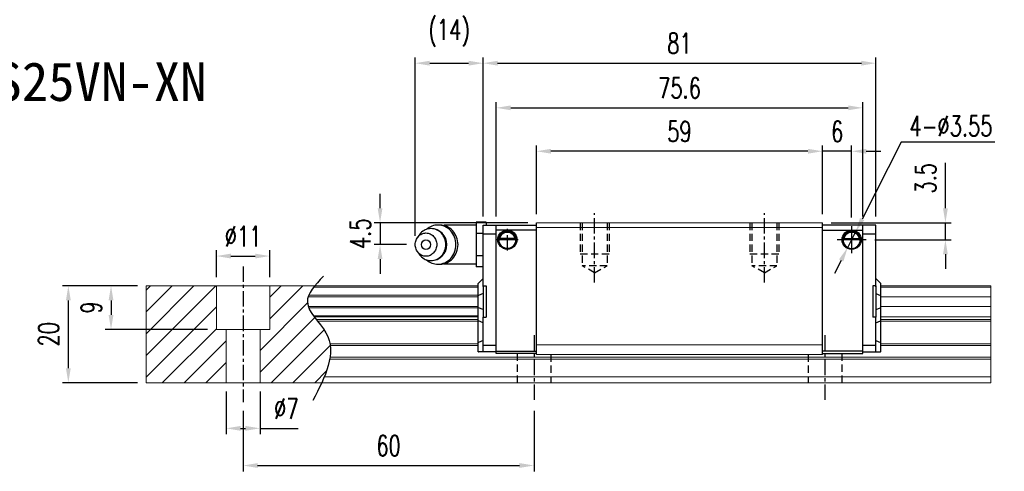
# Model space of a CAD drawing. Header units: millimetres. Extents: x 339 to 658, y 334 to 589.
# Tile 3 of 3: x 455 to 658, y 334 to 427. Entities that reach past the tile are written whole.
import ezdxf
from ezdxf.enums import TextEntityAlignment as Align

# ---------------------------------------------------------------- set-up
doc = ezdxf.new("R2010")
doc.units = ezdxf.units.MM
doc.header["$PDSIZE"] = -1
doc.linetypes.add('CENTER', pattern=[10.16, 6.35, -1.27, 1.27, -1.27])
doc.linetypes.add('DASHED', pattern=[0.75, 0.5, -0.25])
for name, color, linetype in [('2', 7, 'Continuous'), ('CHA', 7, 'Continuous'), ('CL', 1, 'CENTER'), ('DIM', 4, 'Continuous'), ('HID', 2, 'DASHED'), ('OUT', 3, 'Continuous')]:
    doc.layers.add(name, color=color, linetype=linetype)
doc.styles.add('DIM-7', font='SIMPLEX.shx', dxfattribs={"width": 0.7, "bigfont": 'chineset.shx'})
doc.styles.add('T', font='kaiu.ttf')
doc.dimstyles.new('CNS', dxfattribs={"dimtxt": 3.5, "dimasz": 2.5, "dimexe": 1, "dimexo": 1.5, "dimgap": 0.09, "dimtad": 0, "dimdsep": 46, "dimtxsty": 'DIM-7', "dimcen": 0.09, "dimclrd": 1, "dimclre": 1, "dimclrt": 4, "dimadec": 0, "dimazin": 0, "dimtfac": 1, "dimtix": 1, "dimtmove": 2, "dimatfit": 3, "dimfxl": 1, "dimtvp": 0.971429, "dimtolj": 1, "dimarcsym": 0})
doc.dimstyles.new('CNSx1 (指線專用)', dxfattribs={"dimscale": 0.8, "dimtxt": 3.5, "dimasz": 2.5, "dimexe": 1, "dimexo": 1.5, "dimgap": 1, "dimtad": 1, "dimtih": 1, "dimtoh": 1, "dimdsep": 46, "dimtxsty": 'DIM-7', "dimcen": 0.09, "dimclrd": 256, "dimclre": 256, "dimclrt": 4, "dimadec": 0, "dimazin": 0, "dimtfac": 1, "dimtix": 1, "dimtmove": 1, "dimatfit": 3, "dimfxl": 1, "dimtvp": 0.971429, "dimtolj": 1, "dimarcsym": 0})

# ---------------------------------------------------------------- blocks, each defined once
blk = doc.blocks.new('*D5')
at = {"layer": 'DEFPOINTS', "color": 0}
for p in [(465.43, 372.54), (481.46, 372.54), (481.46, 352.54)]:
    blk.add_point(p, dxfattribs=at)
at = {"layer": 'DIM', "color": 7, "lineweight": -2}
for p, q in [((479.66, 372.54), (464.23, 372.54)), ((465.43, 355.54), (465.43, 369.54)), ((479.66, 352.54), (464.23, 352.54))]:
    blk.add_line(p, q, dxfattribs=at)
at = {"layer": 'DIM', "color": 7}
for points in [[(464.93, 369.54), (465.93, 369.54), (465.43, 372.54)], [(464.93, 355.54), (465.93, 355.54), (465.43, 352.54)]]:
    blk.add_solid(points, dxfattribs=at)
at = {"layer": 'DIM', "color": 7, "insert": (461.35, 362.54), "char_height": 4.2, "attachment_point": 5, "rotation": 90, "style": 'DIM-7'}
blk.add_mtext('\\A1;20', dxfattribs=at)
blk = doc.blocks.new('*D6')
at = {"layer": 'DEFPOINTS', "color": 0}
for p in [(506.96, 378.68), (495.96, 372.54), (506.96, 372.54)]:
    blk.add_point(p, dxfattribs=at)
at = {"layer": 'DIM', "color": 7, "lineweight": -2}
for p, q in [((495.96, 374.34), (495.96, 379.88)), ((506.96, 374.34), (506.96, 379.88)), ((498.96, 378.68), (503.96, 378.68))]:
    blk.add_line(p, q, dxfattribs=at)
at = {"layer": 'DIM', "color": 7}
for points in [[(498.96, 379.18), (498.96, 378.18), (495.96, 378.68)], [(503.96, 379.18), (503.96, 378.18), (506.96, 378.68)]]:
    blk.add_solid(points, dxfattribs=at)
at = {"layer": 'DIM', "color": 7, "insert": (501.46, 382.76), "char_height": 4.2, "attachment_point": 5, "style": 'DIM-7'}
blk.add_mtext('\\A1;%%C11', dxfattribs=at)
blk = doc.blocks.new('*D7')
at = {"layer": 'DEFPOINTS', "color": 0}
for p in [(497.96, 352.54), (504.96, 352.54), (504.96, 343.13)]:
    blk.add_point(p, dxfattribs=at)
at = {"layer": 'DIM', "color": 7, "lineweight": -2}
for p, q in [((497.96, 350.74), (497.96, 341.93)), ((504.96, 350.74), (504.96, 341.93)), ((500.96, 343.13), (501.96, 343.13)), ((504.96, 343.13), (512.8, 343.13))]:
    blk.add_line(p, q, dxfattribs=at)
at = {"layer": 'DIM', "color": 7}
for points in [[(500.96, 343.63), (500.96, 342.63), (497.96, 343.13)], [(501.96, 343.63), (501.96, 342.63), (504.96, 343.13)]]:
    blk.add_solid(points, dxfattribs=at)
at = {"layer": 'DIM', "color": 7, "insert": (510.38, 347.21), "char_height": 4.2, "attachment_point": 5, "style": 'DIM-7'}
blk.add_mtext('\\A1;%%C7', dxfattribs=at)
blk = doc.blocks.new('*D9')
at = {"layer": 'DEFPOINTS', "color": 0}
for p in [(501.46, 348.54), (561.46, 348.54), (561.46, 335.46)]:
    blk.add_point(p, dxfattribs=at)
at = {"layer": 'DIM', "color": 7, "lineweight": -2}
for p, q in [((501.46, 346.74), (501.46, 334.26)), ((561.46, 346.74), (561.46, 334.26)), ((504.46, 335.46), (558.46, 335.46))]:
    blk.add_line(p, q, dxfattribs=at)
at = {"layer": 'DIM', "color": 7}
for points in [[(504.46, 335.96), (504.46, 334.96), (501.46, 335.46)], [(558.46, 335.96), (558.46, 334.96), (561.46, 335.46)]]:
    blk.add_solid(points, dxfattribs=at)
at = {"layer": 'DIM', "color": 7, "insert": (531.46, 339.54), "char_height": 4.2, "attachment_point": 5, "style": 'DIM-7'}
blk.add_mtext('\\A1;60', dxfattribs=at)
blk = doc.blocks.new('*D11')
at = {"layer": 'DEFPOINTS', "color": 0}
for p in [(561.96, 400.3), (561.96, 385.54), (620.96, 385.54)]:
    blk.add_point(p, dxfattribs=at)
at = {"layer": 'DIM', "color": 7, "lineweight": -2}
for p, q in [((561.96, 387.34), (561.96, 401.5)), ((617.96, 400.3), (564.96, 400.3)), ((620.96, 387.34), (620.96, 401.5))]:
    blk.add_line(p, q, dxfattribs=at)
at = {"layer": 'DIM', "color": 7}
for points in [[(564.96, 400.8), (564.96, 399.8), (561.96, 400.3)], [(617.96, 400.8), (617.96, 399.8), (620.96, 400.3)]]:
    blk.add_solid(points, dxfattribs=at)
at = {"layer": 'DIM', "color": 7, "insert": (591.46, 404.38), "char_height": 4.2, "attachment_point": 5, "style": 'DIM-7'}
blk.add_mtext('\\A1;59', dxfattribs=at)
blk = doc.blocks.new('*D12')
at = {"layer": 'DEFPOINTS', "color": 0}
for p in [(620.96, 400.3), (620.96, 385.54), (626.96, 384.82)]:
    blk.add_point(p, dxfattribs=at)
at = {"layer": 'DIM', "color": 7, "lineweight": -2}
for p, q in [((617.96, 400.3), (614.96, 400.3)), ((620.96, 387.34), (620.96, 401.5)), ((626.96, 400.3), (620.96, 400.3)), ((626.96, 386.62), (626.96, 401.5)), ((629.96, 400.3), (632.96, 400.3))]:
    blk.add_line(p, q, dxfattribs=at)
at = {"layer": 'DIM', "color": 7}
for points in [[(617.96, 400.8), (617.96, 399.8), (620.96, 400.3)], [(629.96, 400.8), (629.96, 399.8), (626.96, 400.3)]]:
    blk.add_solid(points, dxfattribs=at)
at = {"layer": 'DIM', "color": 7, "insert": (623.96, 404.38), "char_height": 4.2, "attachment_point": 5, "style": 'DIM-7'}
blk.add_mtext('\\A1;6', dxfattribs=at)
blk = doc.blocks.new('*D13')
at = {"layer": 'DEFPOINTS', "color": 0}
for p in [(620.96, 385.54), (646.3, 385.54), (629.92, 382.04)]:
    blk.add_point(p, dxfattribs=at)
at = {"layer": 'DIM', "color": 7, "lineweight": -2}
for p, q in [((646.3, 388.54), (646.3, 397.92)), ((622.76, 385.54), (647.5, 385.54)), ((646.3, 382.04), (646.3, 385.54)), ((631.72, 382.04), (647.5, 382.04)), ((646.3, 379.04), (646.3, 376.04))]:
    blk.add_line(p, q, dxfattribs=at)
at = {"layer": 'DIM', "color": 7}
for points in [[(645.8, 388.54), (646.8, 388.54), (646.3, 385.54)], [(645.8, 379.04), (646.8, 379.04), (646.3, 382.04)]]:
    blk.add_solid(points, dxfattribs=at)
at = {"layer": 'DIM', "color": 7, "insert": (642.22, 394.73), "char_height": 4.2, "attachment_point": 5, "rotation": 90, "style": 'DIM-7'}
blk.add_mtext('\\A1;3.5', dxfattribs=at)
blk = doc.blocks.new('*D18')
at = {"layer": 'DEFPOINTS', "color": 0}
for p in [(629.26, 409.26), (553.66, 385.04), (629.26, 385.04)]:
    blk.add_point(p, dxfattribs=at)
at = {"layer": 'DIM', "color": 7, "lineweight": -2}
for p, q in [((553.66, 386.84), (553.66, 410.46)), ((629.26, 386.84), (629.26, 410.46)), ((556.66, 409.26), (626.26, 409.26))]:
    blk.add_line(p, q, dxfattribs=at)
at = {"layer": 'DIM', "color": 7}
for points in [[(556.66, 409.76), (556.66, 408.76), (553.66, 409.26)], [(626.26, 409.76), (626.26, 408.76), (629.26, 409.26)]]:
    blk.add_solid(points, dxfattribs=at)
at = {"layer": 'DIM', "color": 7, "insert": (591.46, 413.34), "char_height": 4.2, "attachment_point": 5, "style": 'DIM-7'}
blk.add_mtext('\\A1;75.6', dxfattribs=at)
blk = doc.blocks.new('*D29')
at = {"layer": 'DEFPOINTS', "color": 0}
for p in [(481.46, 372.54), (474.23, 363.54), (495.96, 363.54)]:
    blk.add_point(p, dxfattribs=at)
at = {"layer": 'DIM', "color": 7, "lineweight": -2}
for p, q in [((479.66, 372.54), (473.03, 372.54)), ((474.23, 369.54), (474.23, 366.54)), ((494.16, 363.54), (473.03, 363.54))]:
    blk.add_line(p, q, dxfattribs=at)
at = {"layer": 'DIM', "color": 7}
for points in [[(473.73, 369.54), (474.73, 369.54), (474.23, 372.54)], [(473.73, 366.54), (474.73, 366.54), (474.23, 363.54)]]:
    blk.add_solid(points, dxfattribs=at)
at = {"layer": 'DIM', "color": 7, "insert": (470.15, 368.04), "char_height": 4.2, "attachment_point": 5, "rotation": 90, "style": 'DIM-7'}
blk.add_mtext('\\A1;9', dxfattribs=at)
blk = doc.blocks.new('*D71')
at = {"layer": 'DEFPOINTS', "color": 0}
for p in [(631.96, 418.47), (550.96, 385.04), (631.96, 385.04)]:
    blk.add_point(p, dxfattribs=at)
at = {"layer": 'DIM', "color": 7, "lineweight": -2}
for p, q in [((550.96, 386.84), (550.96, 419.67)), ((553.96, 418.47), (628.96, 418.47)), ((631.96, 386.84), (631.96, 419.67))]:
    blk.add_line(p, q, dxfattribs=at)
at = {"layer": 'DIM', "color": 7}
for points in [[(553.96, 418.97), (553.96, 417.97), (550.96, 418.47)], [(628.96, 418.97), (628.96, 417.97), (631.96, 418.47)]]:
    blk.add_solid(points, dxfattribs=at)
at = {"layer": 'DIM', "color": 7, "insert": (591.46, 422.55), "char_height": 4.2, "attachment_point": 5, "style": 'DIM-7'}
blk.add_mtext('\\A1;81', dxfattribs=at)
blk = doc.blocks.new('*D72')
at = {"layer": 'DEFPOINTS', "color": 0}
for p in [(561.96, 385.54), (529.71, 381.04), (536.96, 381.04)]:
    blk.add_point(p, dxfattribs=at)
at = {"layer": 'DIM', "color": 7, "lineweight": -2}
for p, q in [((529.71, 388.54), (529.71, 391.54)), ((560.16, 385.54), (528.51, 385.54)), ((529.71, 385.54), (529.71, 381.04)), ((535.16, 381.04), (528.51, 381.04)), ((529.71, 378.04), (529.71, 375.04))]:
    blk.add_line(p, q, dxfattribs=at)
at = {"layer": 'DIM', "color": 7}
for points in [[(529.21, 388.54), (530.21, 388.54), (529.71, 385.54)], [(529.21, 378.04), (530.21, 378.04), (529.71, 381.04)]]:
    blk.add_solid(points, dxfattribs=at)
at = {"layer": 'DIM', "color": 7, "insert": (525.63, 383.29), "char_height": 4.2, "attachment_point": 5, "rotation": 90, "style": 'DIM-7'}
blk.add_mtext('\\A1;4.5', dxfattribs=at)
blk = doc.blocks.new('*D73')
at = {"layer": 'DEFPOINTS', "color": 0}
for p in [(550.96, 418.47), (550.96, 385.04), (536.96, 381.04)]:
    blk.add_point(p, dxfattribs=at)
at = {"layer": 'DIM', "color": 7, "lineweight": -2}
for p, q in [((536.96, 382.84), (536.96, 419.67)), ((539.96, 418.47), (547.96, 418.47)), ((550.96, 386.84), (550.96, 419.67))]:
    blk.add_line(p, q, dxfattribs=at)
at = {"layer": 'DIM', "color": 7}
for points in [[(539.96, 418.97), (539.96, 417.97), (536.96, 418.47)], [(547.96, 418.97), (547.96, 417.97), (550.96, 418.47)]]:
    blk.add_solid(points, dxfattribs=at)
at = {"layer": 'DIM', "color": 7, "insert": (543.96, 424.69), "char_height": 4.2, "attachment_point": 5, "style": 'DIM-7'}
blk.add_mtext('\\A1;(14)', dxfattribs=at)
blk = doc.blocks.new('*D115')
at = {"layer": 'DEFPOINTS', "color": 0}
for p in [(627.76, 383.62), (626.16, 380.46)]:
    blk.add_point(p, dxfattribs=at)
at = {"layer": 'DIM', "color": 0, "lineweight": -2}
for p, q in [((637.2, 402.21), (629.12, 386.3)), ((656.46, 402.21), (637.2, 402.21)), ((626.16, 380.46), (627.76, 383.62)), ((624.8, 377.78), (623.44, 375.11))]:
    blk.add_line(p, q, dxfattribs=at)
at = {"layer": 'DIM', "color": 0}
for points in [[(628.68, 386.53), (629.57, 386.07), (627.76, 383.62)], [(624.36, 378.01), (625.25, 377.56), (626.16, 380.46)]]:
    blk.add_solid(points, dxfattribs=at)
at = {"layer": 'DIM', "color": 0, "insert": (647.43, 405.51), "char_height": 4.2, "attachment_point": 5, "style": 'DIM-7'}
blk.add_mtext('\\A1;4-∅3.55', dxfattribs=at)

msp = doc.modelspace()

# ---------------------------------------------------------------- linework, layer by layer
at = {"layer": '2', "color": 0, "linetype": 'Continuous'}
for p, q in [((542.05, 385.083), (541.636, 385.083)), ((549.562, 385.042), (543.179, 385.042)), ((551.562, 385.66), (549.562, 385.66)), ((549.562, 385.66), (549.562, 384.506)), ((549.562, 384.506), (549.562, 383.351)), ((550.962, 372.363), (550.962, 385.042)), ((550.962, 385.042), (553.662, 385.042)), ((551.562, 385.66), (551.562, 385.042)), ((553.662, 385.042), (561.961, 385.042)), ((553.662, 358.542), (553.662, 385.042)), ((561.962, 384.042), (553.662, 384.042)), ((561.962, 358.342), (561.962, 385.542)), ((620.962, 358.342), (620.962, 385.542)), ((629.262, 385.042), (620.962, 385.042)), ((620.962, 384.042), (629.262, 384.042)), ((629.262, 358.542), (629.262, 385.042)), ((631.962, 385.042), (629.262, 385.042)), ((631.962, 383.238), (631.962, 385.042)), ((537.758, 383), (537.394, 382.466)), ((550.962, 383.351), (549.562, 383.351)), ((549.562, 383.351), (549.562, 381.042)), ((550.962, 383.268), (553.662, 383.268)), ((554.187, 382.114), (557.736, 382.114)), ((557.593, 382.247), (554.33, 382.247)), ((557.517, 382.314), (554.407, 382.314)), ((628.736, 382.092), (625.187, 382.092)), ((625.33, 382.225), (628.594, 382.225)), ((625.407, 382.292), (628.517, 382.292)), ((629.262, 383.268), (631.962, 383.268)), ((631.962, 382.884), (631.962, 383.238)), ((631.962, 372.341), (631.962, 382.884)), ((549.562, 381.042), (549.562, 378.732)), ((537.394, 379.617), (537.758, 379.083)), ((550.962, 378.732), (549.562, 378.732)), ((549.562, 378.732), (549.562, 377.577)), ((541.636, 377), (542.05, 377)), ((543.179, 377.042), (549.562, 377.042)), ((549.562, 377.577), (549.562, 376.423)), ((550.962, 376.423), (549.562, 376.423)), ((550.962, 374.042), (550.012, 373.092)), ((631.962, 374.042), (632.912, 373.092)), ((549.962, 373.042), (550.012, 373.092)), ((549.962, 370.538), (549.962, 373.042)), ((550.962, 372.542), (550.962, 366.042)), ((550.962, 372.542), (551.562, 372.542)), ((551.562, 372.542), (551.562, 366.042)), ((631.362, 372.542), (631.362, 366.042)), ((631.962, 372.542), (631.362, 372.542)), ((631.962, 372.542), (631.962, 366.042)), ((632.962, 373.042), (632.912, 373.092)), ((632.962, 370.538), (632.962, 373.042)), ((549.962, 370.538), (550.012, 370.557)), ((549.962, 368.045), (549.962, 370.538)), ((550.962, 370.932), (550.012, 370.557)), ((631.962, 370.932), (632.912, 370.557)), ((632.962, 370.538), (632.912, 370.557)), ((632.962, 368.045), (632.962, 370.538)), ((549.962, 365.311), (549.962, 368.045)), ((549.962, 368.045), (550.012, 368.026)), ((550.962, 367.652), (550.012, 368.026)), ((631.962, 367.652), (632.912, 368.026)), ((632.962, 368.045), (632.912, 368.026)), ((632.962, 365.311), (632.962, 368.045)), ((550.962, 366.042), (551.562, 366.042)), ((550.962, 360.499), (550.962, 366.042)), ((631.962, 366.042), (631.362, 366.042)), ((631.962, 360.499), (631.962, 366.042)), ((549.962, 360.832), (549.962, 365.311)), ((549.962, 365.311), (550.012, 365.291)), ((550.962, 364.917), (550.012, 365.291)), ((631.962, 364.917), (632.912, 365.291)), ((632.962, 365.311), (632.912, 365.291)), ((632.962, 360.832), (632.962, 365.311)), ((549.962, 360.832), (550.012, 360.853)), ((549.962, 358.942), (549.962, 360.832)), ((550.962, 361.246), (550.012, 360.853)), ((550.962, 360.146), (550.962, 360.499)), ((550.962, 360.317), (553.662, 360.321)), ((550.962, 359.088), (550.962, 360.146)), ((629.262, 360.317), (631.962, 360.317)), ((631.962, 361.246), (632.912, 360.853)), ((631.962, 360.146), (631.962, 360.499)), ((631.962, 359.088), (631.962, 360.146)), ((632.962, 360.832), (632.912, 360.853)), ((632.962, 358.942), (632.962, 360.832)), ((549.962, 358.942), (550.012, 358.942)), ((550.962, 358.942), (550.012, 358.942)), ((550.962, 358.942), (550.962, 359.088)), ((553.662, 358.942), (550.962, 358.942)), ((561.962, 358.542), (553.661, 358.542)), ((553.662, 359.042), (561.962, 359.042)), ((620.961, 358.542), (629.262, 358.542)), ((629.262, 359.042), (620.962, 359.042)), ((629.262, 358.942), (631.962, 358.942)), ((631.962, 358.942), (631.962, 359.088)), ((631.962, 358.942), (632.912, 358.942)), ((632.962, 358.942), (632.912, 358.942))]:
    msp.add_line(p, q, dxfattribs=at)
for centre, radius, start, end in [((540.212, 381.042), 3.3, 270, 89.84908), ((543.179, 381.042), 4, 89.99998, 93.25686), ((555.962, 382.064), 1.775, 90, 270), ((555.962, 382.064), 1.775, 270, 90), ((626.962, 382.042), 1.775, 90, 270), ((626.962, 382.042), 1.775, 270, 90), ((543.179, 381.042), 4, 266.21721, 270.00002)]:
    msp.add_arc(centre, radius, start, end, dxfattribs=at)
at = {"layer": '2', "color": 0, "linetype": 'Continuous', "extrusion": (0, 0, -1)}
for centre, radius, start, end in [((-555.962, 382.064), 1.975, 270, 90), ((-555.962, 382.064), 1.975, 90, 270), ((-626.962, 382.042), 1.975, 270, 90), ((-626.962, 382.042), 1.975, 90, 270), ((-555.962, 382.064), 1.575, 9.1332, 90), ((-555.962, 382.064), 1.575, 90, 170.8668), ((-626.962, 382.042), 1.575, 9.1332, 90), ((-626.962, 382.042), 1.575, 90, 170.8668)]:
    msp.add_arc(centre, radius, start, end, dxfattribs=at)
at = {"layer": '2', "color": 0, "linetype": 'Continuous'}
msp.add_ellipse((539.179, 381.042), major_axis=(0, -1), ratio=0.9238797, dxfattribs=at)
for points, knots in [([(537.76, 379.083), (537.85, 378.95), (537.949, 378.825), (538.621, 378.097), (539.414, 377.742), (541.01, 377.742), (541.804, 378.097), (542.932, 379.319), (543.261, 380.178), (543.261, 381.906), (542.932, 382.764), (541.804, 383.986), (541.01, 384.342), (539.414, 384.342), (538.621, 383.986), (537.949, 383.259), (537.85, 383.133), (537.76, 383)], [0, 0, 0, 0, 0.0298911, 0.0298911, 0.1865941, 0.1865941, 0.343297, 0.343297, 0.5, 0.5, 0.656703, 0.656703, 0.8134059, 0.8134059, 0.9701089, 0.9701089, 1, 1, 1, 1]), ([(539.297, 377.892), (539.955, 377.324), (540.793, 377), (542.613, 377), (543.585, 377.436), (544.967, 378.932), (545.37, 379.984), (545.37, 382.1), (544.967, 383.151), (543.585, 384.647), (542.613, 385.083), (540.793, 385.083), (539.955, 384.759), (539.297, 384.191)], [0, 0, 0, 0, 0.150594, 0.150594, 0.325297, 0.325297, 0.5, 0.5, 0.674703, 0.674703, 0.849406, 0.849406, 1, 1, 1, 1]), ([(542.05, 377), (543.028, 377), (543.999, 377.436), (545.382, 378.932), (545.784, 379.984), (545.784, 382.1), (545.382, 383.151), (543.999, 384.647), (543.028, 385.083), (542.05, 385.083)], [0, 0, 0, 0, 0.25, 0.25, 0.5, 0.5, 0.75, 0.75, 1, 1, 1, 1]), ([(536.962, 381.042), (536.961, 380.884), (536.99, 380.571), (537.117, 380.117), (537.323, 379.7), (537.601, 379.334), (537.939, 379.033), (538.325, 378.81), (538.743, 378.673), (539.179, 378.626), (539.614, 378.673), (540.033, 378.81), (540.419, 379.033), (540.757, 379.334), (541.034, 379.7), (541.241, 380.117), (541.368, 380.57), (541.41, 381.042), (541.368, 381.513), (541.241, 381.966), (541.034, 382.384), (540.757, 382.75), (540.419, 383.05), (540.033, 383.273), (539.614, 383.411), (539.179, 383.457), (538.743, 383.411), (538.325, 383.273), (537.939, 383.05), (537.601, 382.75), (537.323, 382.383), (537.049, 381.829), (536.962, 381.355), (536.962, 381.042)], [0, 0, 0, 0, 0.0312594, 0.0625188, 0.0937782, 0.1250376, 0.156297, 0.1875564, 0.2188159, 0.2500753, 0.2813347, 0.3125941, 0.3438535, 0.3751129, 0.4063723, 0.4376317, 0.4688911, 0.5001505, 0.5314099, 0.5626693, 0.5939287, 0.6251882, 0.6564476, 0.687707, 0.7189664, 0.7502258, 0.7814852, 0.8127446, 0.844004, 0.8752634, 0.9065228, 0.9377822, 1, 1, 1, 1]), ([(554.33, 382.247), (554.346, 382.323), (554.368, 382.413), (554.431, 382.602), (554.474, 382.704), (554.579, 382.9), (554.642, 382.996), (554.814, 383.207), (554.933, 383.318), (555.192, 383.498), (555.337, 383.571), (555.639, 383.668), (555.801, 383.695), (555.962, 383.695)], [0, 0, 0, 0, 0.1376864, 0.1376864, 0.275472, 0.275472, 0.4123557, 0.4123557, 0.6064308, 0.6064308, 0.8046387, 0.8046387, 1, 1, 1, 1]), ([(555.962, 383.695), (556.113, 383.695), (556.265, 383.671), (556.583, 383.575), (556.748, 383.491), (557.019, 383.293), (557.132, 383.182), (557.304, 382.963), (557.371, 382.856), (557.477, 382.642), (557.518, 382.532), (557.567, 382.366), (557.582, 382.303), (557.593, 382.247)], [0, 0, 0, 0, 0.1837975, 0.1837975, 0.4104893, 0.4104893, 0.6000274, 0.6000274, 0.749109, 0.749109, 0.8991923, 0.8991923, 1, 1, 1, 1]), ([(626.962, 383.673), (626.811, 383.673), (626.658, 383.649), (626.341, 383.553), (626.175, 383.469), (625.905, 383.271), (625.791, 383.16), (625.619, 382.941), (625.553, 382.834), (625.446, 382.62), (625.405, 382.51), (625.357, 382.344), (625.342, 382.281), (625.33, 382.225)], [0, 0, 0, 0, 0.1837975, 0.1837975, 0.4104893, 0.4104893, 0.6000274, 0.6000274, 0.749109, 0.749109, 0.8991923, 0.8991923, 1, 1, 1, 1]), ([(628.594, 382.225), (628.578, 382.301), (628.556, 382.391), (628.492, 382.58), (628.45, 382.682), (628.344, 382.878), (628.281, 382.974), (628.109, 383.185), (627.99, 383.296), (627.731, 383.477), (627.586, 383.549), (627.284, 383.646), (627.122, 383.673), (626.962, 383.673)], [0, 0, 0, 0, 0.1376864, 0.1376864, 0.275472, 0.275472, 0.4123557, 0.4123557, 0.6064308, 0.6064308, 0.8046387, 0.8046387, 1, 1, 1, 1])]:
    msp.add_open_spline(points, degree=3, knots=knots, dxfattribs=at)
for points in [[(554.33, 382.247), (554.355, 382.269), (554.381, 382.292), (554.407, 382.314)], [(557.517, 382.314), (557.542, 382.292), (557.568, 382.269), (557.593, 382.247)], [(625.407, 382.292), (625.381, 382.27), (625.356, 382.247), (625.33, 382.225)], [(628.594, 382.225), (628.568, 382.247), (628.542, 382.27), (628.517, 382.292)]]:
    msp.add_open_spline(points, degree=3, dxfattribs=at)
at = {"layer": 'CL', "color": 0, "ltscale": 0.5}
for p, q in [((573.962, 373.191), (573.962, 387.542)), ((608.962, 373.191), (608.962, 387.542)), ((555.962, 379.847), (555.962, 384.281)), ((553.745, 382.064), (558.178, 382.064)), ((501.462, 376.542), (501.462, 348.542)), ((561.462, 362.342), (561.462, 348.542)), ((621.462, 362.342), (621.462, 348.542))]:
    msp.add_line(p, q, dxfattribs=at)
at = {"layer": 'DIM', "color": 0}
for p, q in [((626.962, 384.824), (626.962, 379.259)), ((629.923, 382.042), (624.001, 382.042)), ((481.462, 371.644), (482.359, 372.542)), ((481.462, 367.154), (486.849, 372.542)), ((481.462, 362.664), (491.339, 372.542)), ((481.462, 358.174), (495.829, 372.542)), ((506.962, 370.203), (509.3, 372.542)), ((506.962, 365.713), (513.79, 372.542)), ((481.462, 353.684), (495.962, 368.184)), ((504.962, 359.223), (514.74, 369.002)), ((504.962, 354.733), (516.247, 366.019)), ((484.81, 352.542), (495.962, 363.693)), ((507.26, 352.542), (518.184, 363.465)), ((489.3, 352.542), (497.962, 361.203)), ((511.75, 352.542), (519.42, 360.211)), ((493.79, 352.542), (497.962, 356.713)), ((516.241, 352.542), (518.686, 354.987))]:
    msp.add_line(p, q, dxfattribs=at)
msp.add_open_spline([(518.015, 374.504), (516.333, 372.713), (512.675, 368.817), (522.201, 361.132), (518.385, 353.747), (515.872, 348.883)], degree=3, knots=[0, 0, 0, 0, 6.2737393, 13.647637, 27.8750855, 27.8750855, 27.8750855, 27.8750855], dxfattribs=at)
at = {"layer": 'HID', "color": 0, "ltscale": 3}
for p, q in [((570.962, 385.542), (570.962, 379.042)), ((571.362, 385.542), (571.362, 376.692)), ((576.562, 385.542), (576.562, 376.692)), ((576.962, 385.542), (576.962, 379.042)), ((605.962, 385.542), (605.962, 379.042)), ((606.362, 385.542), (606.362, 376.692)), ((611.562, 385.542), (611.562, 376.692)), ((611.962, 385.542), (611.962, 379.042)), ((576.962, 379.042), (570.962, 379.042)), ((611.962, 379.042), (605.962, 379.042)), ((576.562, 376.692), (571.362, 376.692)), ((573.962, 375.191), (571.362, 376.692)), ((573.962, 375.19), (576.562, 376.692)), ((608.962, 375.191), (606.362, 376.692)), ((611.562, 376.692), (606.362, 376.692)), ((608.962, 375.19), (611.562, 376.692)), ((557.962, 358.542), (557.962, 352.542)), ((564.962, 358.342), (564.962, 352.542)), ((617.962, 358.342), (617.962, 352.542)), ((624.962, 358.542), (624.962, 352.542))]:
    msp.add_line(p, q, dxfattribs=at)
at = {"layer": 'OUT', "color": 0, "linetype": 'Continuous', "lineweight": 15}
for p, q in [((620.962, 385.542), (561.962, 385.542)), ((561.962, 384.542), (620.962, 384.542)), ((481.462, 372.542), (481.462, 352.542)), ((549.962, 372.542), (481.462, 372.542)), ((495.962, 363.542), (495.962, 372.542)), ((506.962, 363.542), (506.962, 372.542)), ((549.962, 372.285), (516.054, 372.285)), ((655.697, 372.542), (632.962, 372.542)), ((655.697, 372.285), (632.962, 372.285)), ((655.697, 372.542), (655.697, 372.285)), ((655.697, 372.285), (655.697, 370.576)), ((549.962, 370.281), (514.899, 370.281)), ((549.962, 370.576), (515.009, 370.576)), ((655.697, 370.281), (632.962, 370.281)), ((655.697, 370.576), (655.697, 370.281)), ((655.697, 370.281), (655.697, 368.301)), ((549.962, 368.301), (514.896, 368.301)), ((549.962, 368.006), (515.007, 368.006)), ((655.697, 368.301), (632.962, 368.301)), ((655.697, 368.301), (655.697, 368.006)), ((655.697, 368.006), (655.697, 366.326)), ((549.962, 366.326), (516.016, 366.326)), ((549.962, 366.162), (516.139, 366.162)), ((549.962, 365.568), (516.598, 365.568)), ((655.697, 366.162), (632.962, 366.162)), ((655.697, 365.568), (632.962, 365.568)), ((655.697, 366.326), (655.697, 366.162)), ((655.697, 366.162), (655.697, 365.568)), ((655.697, 365.568), (655.697, 365.214)), ((506.962, 363.542), (495.962, 363.542)), ((497.962, 363.542), (497.962, 352.542)), ((504.962, 363.542), (504.962, 352.542)), ((549.962, 365.214), (516.878, 365.214)), ((655.697, 365.214), (632.962, 365.214)), ((655.697, 365.214), (655.697, 360.549)), ((549.962, 360.549), (519.369, 360.549)), ((549.962, 360.195), (519.422, 360.195)), ((620.962, 360.392), (561.962, 360.392)), ((655.697, 360.549), (632.962, 360.549)), ((655.697, 360.195), (632.962, 360.195)), ((655.697, 360.549), (655.697, 360.195)), ((655.697, 360.195), (655.697, 357.788)), ((632.962, 357.434), (519.335, 357.434)), ((655.697, 357.788), (519.39, 357.788)), ((620.962, 358.342), (561.962, 358.342)), ((655.697, 357.434), (632.962, 357.434)), ((655.697, 357.788), (655.697, 357.435)), ((655.697, 357.434), (655.697, 353.742)), ((655.697, 353.742), (518.213, 353.742)), ((655.697, 353.742), (655.697, 352.542)), ((647.462, 352.542), (481.462, 352.542)), ((655.697, 352.542), (647.462, 352.542))]:
    msp.add_line(p, q, dxfattribs=at)

# ---------------------------------------------------------------- texts
at = {"layer": 'CHA', "color": 7, "style": 'T'}
msp.add_text('TRS25VN-XN', height=8, dxfattribs=at).set_placement((466.723, 414.676), align=Align.MIDDLE)

# ---------------------------------------------------------------- dimensions: what is measured, and where the dimension line sits
at = {"layer": 'DIM', "color": 0}
for base, p1, p2, text, picture, middle in [((550.962, 418.474), (536.962, 381.042), (550.962, 385.042), '(<>)', '*D73', (543.962, 424.691)), ((506.962, 378.685), (495.962, 372.542), (506.962, 372.542), '%%C<>', '*D6', (501.462, 382.765))]:
    dim = msp.add_linear_dim(base=base, p1=p1, p2=p2, text=text, dimstyle='CNS', override={"dimscale": 1.2, "dimclrd": 7, "dimclre": 7, "dimclrt": 7}, dxfattribs=at)
    dim.commit()
    dim.dimension.update_dxf_attribs({"geometry": picture, "text_midpoint": middle})
for base, p1, p2, angle, picture, middle in [((631.962, 418.474), (550.962, 385.042), (631.962, 385.042), 180, '*D71', (591.462, 422.554)), ((529.709, 381.042), (561.962, 385.542), (536.962, 381.042), 90, '*D72', (525.629, 383.292)), ((465.432, 372.542), (481.462, 352.542), (481.462, 372.542), 90, '*D5', (461.352, 362.542)), ((474.229, 363.542), (481.462, 372.542), (495.962, 363.542), 270, '*D29', (470.149, 368.042))]:
    dim = msp.add_linear_dim(base=base, p1=p1, p2=p2, angle=angle, dimstyle='CNS', override={"dimscale": 1.2, "dimclrd": 7, "dimclre": 7, "dimclrt": 7}, dxfattribs=at)
    dim.commit()
    dim.dimension.update_dxf_attribs({"geometry": picture, "text_midpoint": middle})
for base, p1, p2, picture, middle in [((629.262, 409.256), (553.662, 385.042), (629.262, 385.042), '*D18', (591.462, 413.336)), ((561.962, 400.298), (620.962, 385.542), (561.962, 385.542), '*D11', (591.462, 404.378)), ((620.962, 400.298), (626.962, 384.824), (620.962, 385.542), '*D12', (623.962, 404.378)), ((561.462, 335.465), (501.462, 348.542), (561.462, 348.542), '*D9', (531.462, 339.545))]:
    dim = msp.add_linear_dim(base=base, p1=p1, p2=p2, dimstyle='CNS', override={"dimscale": 1.2, "dimclrd": 7, "dimclre": 7, "dimclrt": 7}, dxfattribs=at)
    dim.commit()
    dim.dimension.update_dxf_attribs({"geometry": picture, "text_midpoint": middle})
dim = msp.add_diameter_dim_2p(p1=(626.159, 380.459), p2=(627.765, 383.625), text='4-<>', dimstyle='CNSx1 (指線專用)', override={"dimscale": 1.2, "dimclrd": 0, "dimclre": 0, "dimclrt": 0}, dxfattribs=at)
dim.commit()
dim.dimension.update_dxf_attribs({"geometry": '*D115', "text_midpoint": (637.197, 402.215), "dimtype": 163})
dim = msp.add_linear_dim(base=(646.297, 385.542), p1=(629.923, 382.042), p2=(620.962, 385.542), angle=90, dimstyle='CNS', override={"dimscale": 1.2, "dimclrd": 7, "dimclre": 7, "dimclrt": 7, "dimtmove": 0}, dxfattribs=at)
dim.commit()
dim.dimension.update_dxf_attribs({"geometry": '*D13', "text_midpoint": (646.297, 394.73), "dimtype": 160})
dim = msp.add_linear_dim(base=(504.962, 343.126), p1=(497.962, 352.542), p2=(504.962, 352.542), text='%%C<>', dimstyle='CNS', override={"dimscale": 1.2, "dimclrd": 7, "dimclre": 7, "dimclrt": 7, "dimtmove": 0}, dxfattribs=at)
dim.commit()
dim.dimension.update_dxf_attribs({"geometry": '*D7', "text_midpoint": (510.38, 343.126), "dimtype": 160})

doc.saveas('drawing.dxf')
